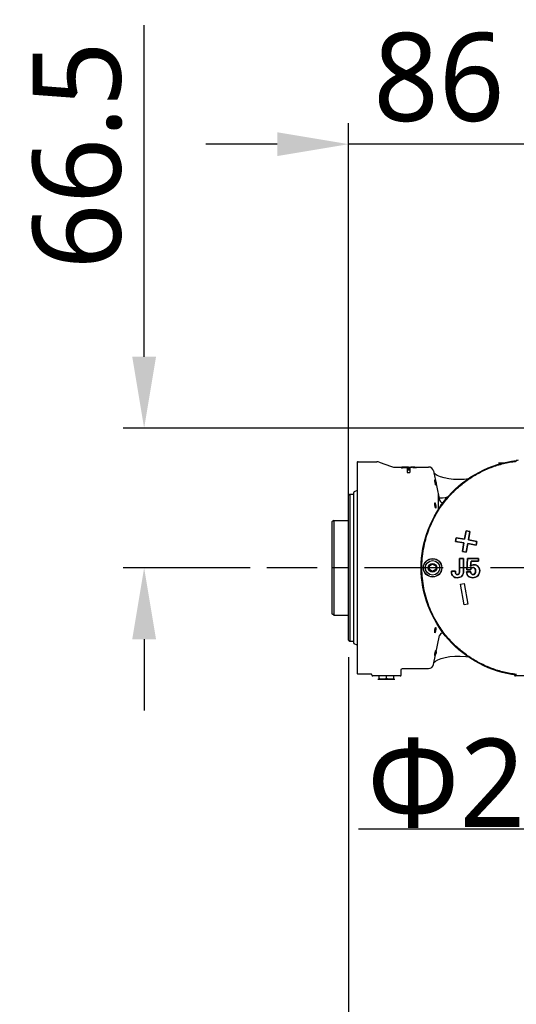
# Model space of a CAD drawing. Header units: millimetres. Extents: x 7426 to 8300, y 124 to 421.
# Tile 53 of 130: x 7979 to 7991, y 271 to 294. Entities that reach past the tile are written whole.
import ezdxf
from ezdxf import colors
from ezdxf.entities.mleader import LeaderData, LeaderLine
from ezdxf.math import Vec2, Vec3

# ---------------------------------------------------------------- set-up
doc = ezdxf.new("R2010")
doc.units = ezdxf.units.MM
doc.linetypes.add('BANKLINE1', pattern=[5.5, 4, -1.5])
doc.linetypes.add('CENTER', pattern=[0.6, 0.375, -0.075, 0.075, -0.075])
for name, color, linetype in [('00_COMPONENTS', 7, 'BANKLINE1'), ('DIM', 7, 'Continuous'), ('外形图', 7, 'Continuous')]:
    doc.layers.add(name, color=color, linetype=linetype)
doc.styles.add('微软雅黑', font='msyh.ttc')
doc.dimstyles.new('尺寸标注_1_20比例', dxfattribs={"dimtxt": 2.1, "dimasz": 1.7, "dimexe": 0.5, "dimexo": 0.4, "dimgap": 0.5, "dimtad": 1, "dimdec": 1, "dimlfac": 20, "dimdsep": 46, "dimtxsty": '微软雅黑', "dimcen": 0.09, "dimadec": 0, "dimazin": 0, "dimtp": 0.01, "dimtm": 0.01, "dimtfac": 1, "dimtdec": 1, "dimtofl": 0, "dimtmove": 0, "dimatfit": 3, "dimfxl": 1, "dimtolj": 1, "dimarcsym": 0})

# ---------------------------------------------------------------- blocks, each defined once
blk = doc.blocks.new('*D1522')
at = {"layer": 'Defpoints', "color": 0}
for p in [(7987.257, 279.494), (8033.657, 226.977), (7987.257, 205.331)]:
    blk.add_point(p, dxfattribs=at)
at = {"layer": 'DIM', "color": 0, "linetype": 'ByBlock', "lineweight": -2, "ltscale": 20}
for p, q in [((7987.257, 279.094), (7987.257, 204.831)), ((8033.657, 226.577), (8033.657, 204.831)), ((8031.957, 205.331), (7988.957, 205.331))]:
    blk.add_line(p, q, dxfattribs=at)
at = {"layer": 'DIM', "color": 0}
for points in [[(7988.957, 205.614), (7988.957, 205.047), (7987.257, 205.331)], [(8031.957, 205.047), (8031.957, 205.614), (8033.657, 205.331)]]:
    blk.add_solid(points, dxfattribs=at)
at = {"layer": 'DIM', "color": 0, "insert": (8010.457, 206.916), "char_height": 2.1, "attachment_point": 5, "style": '微软雅黑'}
blk.add_mtext('\\A1;\\A1;928', dxfattribs=at)
blk = doc.blocks.new('*D1538')
at = {"layer": 'Defpoints', "color": 0}
for p in [(8005.068, 284.544), (7982.386, 281.219), (7985.312, 281.219)]:
    blk.add_point(p, dxfattribs=at)
at = {"layer": 'DIM', "color": 0, "lineweight": -2}
for p, q in [((7982.386, 286.244), (7982.386, 294.138)), ((8004.668, 284.544), (7981.886, 284.544)), ((7984.912, 281.219), (7981.886, 281.219)), ((7982.386, 279.519), (7982.386, 277.819))]:
    blk.add_line(p, q, dxfattribs=at)
at = {"layer": 'DIM', "color": 0}
for points in [[(7982.103, 286.244), (7982.669, 286.244), (7982.386, 284.544)], [(7982.669, 279.519), (7982.103, 279.519), (7982.386, 281.219)]]:
    blk.add_solid(points, dxfattribs=at)
at = {"layer": 'DIM', "color": 0, "insert": (7980.8, 291.041), "char_height": 2.1, "attachment_point": 5, "rotation": 90, "style": '微软雅黑'}
blk.add_mtext('\\A1;66.5', dxfattribs=at)
blk = doc.blocks.new('*D1539')
at = {"layer": 'Defpoints', "color": 0}
for p in [(7987.257, 291.305), (7991.557, 283.519), (7987.257, 281.219)]:
    blk.add_point(p, dxfattribs=at)
at = {"layer": 'DIM', "color": 0, "lineweight": -2}
for p, q in [((7987.257, 281.619), (7987.257, 291.805)), ((7991.557, 283.919), (7991.557, 291.805)), ((7985.557, 291.305), (7983.857, 291.305)), ((7991.557, 291.305), (7987.257, 291.305)), ((7993.257, 291.305), (7994.957, 291.305))]:
    blk.add_line(p, q, dxfattribs=at)
at = {"layer": 'DIM', "color": 0}
for points in [[(7985.557, 291.022), (7985.557, 291.589), (7987.257, 291.305)], [(7993.257, 291.589), (7993.257, 291.022), (7991.557, 291.305)]]:
    blk.add_solid(points, dxfattribs=at)
at = {"layer": 'DIM', "color": 0, "insert": (7989.407, 292.891), "char_height": 2.1, "attachment_point": 5, "style": '微软雅黑'}
blk.add_mtext('\\A1;86', dxfattribs=at)

msp = doc.modelspace()

# ---------------------------------------------------------------- linework, layer by layer
at = {"layer": '外形图', "linetype": 'Continuous'}
for p, q in [((7987.4568, 283.7371), (7987.4568, 278.7005)), ((7987.4818, 283.7438), (7987.9303, 283.7438)), ((7987.9817, 283.7348), (7988.2754, 283.6279)), ((7990.8298, 283.7188), (7990.9987, 283.7188)), ((7990.8594, 283.7188), (7990.8568, 283.7181)), ((7990.8568, 283.7181), (7990.8568, 283.7116)), ((7990.8594, 283.7188), (7990.9443, 283.7188)), ((7988.3267, 283.6188), (7988.5224, 283.6188)), ((7988.5389, 283.6117), (7988.5389, 283.5995)), ((7988.607, 283.6184), (7988.6107, 283.6185)), ((7988.6468, 283.5809), (7988.6468, 283.4902)), ((7988.6468, 283.5809), (7988.7168, 283.5809)), ((7988.6468, 283.5555), (7988.7168, 283.5555)), ((7988.6468, 283.4902), (7988.7168, 283.4902)), ((7988.6609, 283.6185), (7988.6815, 283.6185)), ((7988.6815, 283.6185), (7988.6975, 283.6185)), ((7988.6815, 283.6116), (7988.6815, 283.5987)), ((7988.6975, 283.6185), (7988.7322, 283.6184)), ((7988.7049, 283.6154), (7988.7049, 283.6009)), ((7988.7168, 283.5809), (7988.7168, 283.4902)), ((7988.7322, 283.6184), (7988.746, 283.6184)), ((7988.746, 283.6184), (7988.7648, 283.6183)), ((7988.7824, 283.6077), (7988.7824, 283.5979)), ((7988.8064, 283.6083), (7988.8158, 283.6089)), ((7988.8258, 283.6188), (7989.1603, 283.6188)), ((7988.8258, 283.6113), (7988.8258, 283.5993)), ((7989.2769, 283.5244), (7989.4241, 282.8317)), ((7987.2568, 282.9438), (7987.2818, 282.9688)), ((7987.2818, 282.9688), (7987.2818, 279.4688)), ((7987.2818, 282.9688), (7987.3668, 282.9688)), ((7987.3818, 279.425), (7987.3818, 283.0126)), ((7987.4568, 283.0572), (7987.3905, 283.0262)), ((7989.395, 282.5961), (7989.395, 282.9688)), ((7987.2568, 279.4938), (7987.2568, 282.9438)), ((7989.4375, 282.7186), (7989.4698, 282.7186)), ((7989.6001, 282.8688), (7989.5547, 282.8688)), ((7986.9068, 282.3438), (7986.8568, 282.3149)), ((7986.8568, 282.3149), (7986.8568, 280.1226)), ((7986.9068, 282.3438), (7986.9068, 280.0938)), ((7986.9068, 282.3438), (7987.2418, 282.3438)), ((7990.055, 282.1018), (7990.0194, 281.8999)), ((7990.0194, 281.8999), (7990.055, 282.1018)), ((7990.1436, 282.0862), (7990.055, 282.1018)), ((7990.055, 282.1018), (7990.1436, 282.0862)), ((7990.1436, 282.0862), (7990.1081, 281.8843)), ((7990.1081, 281.8843), (7990.1436, 282.0862)), ((7989.8175, 281.9355), (7989.8019, 281.8469)), ((7989.8019, 281.8469), (7989.8175, 281.9355)), ((7990.0038, 281.8113), (7989.8019, 281.8469)), ((7989.8019, 281.8469), (7990.0038, 281.8113)), ((7990.0194, 281.8999), (7989.8175, 281.9355)), ((7989.8175, 281.9355), (7990.0194, 281.8999)), ((7990.0038, 281.8113), (7989.9682, 281.6094)), ((7989.9682, 281.6094), (7990.0038, 281.8113)), ((7990.0924, 281.7957), (7990.0568, 281.5938)), ((7990.0568, 281.5938), (7990.0924, 281.7957)), ((7990.2943, 281.7601), (7990.0924, 281.7957)), ((7990.0924, 281.7957), (7990.2943, 281.7601)), ((7990.3099, 281.8487), (7990.1081, 281.8843)), ((7990.1081, 281.8843), (7990.3099, 281.8487)), ((7990.3099, 281.8487), (7990.2943, 281.7601)), ((7990.2943, 281.7601), (7990.3099, 281.8487)), ((7990.0568, 281.5938), (7989.9682, 281.6094)), ((7989.9682, 281.6094), (7990.0568, 281.5938)), ((7989.1806, 281.2628), (7989.2568, 281.3068)), ((7989.2568, 281.3068), (7989.3331, 281.2628)), ((7989.8955, 281.4438), (7989.8955, 281.1176)), ((7989.8955, 281.1176), (7989.8955, 281.4438)), ((7989.9932, 281.4438), (7989.8955, 281.4438)), ((7989.8955, 281.4438), (7989.9932, 281.4438)), ((7989.9932, 281.4438), (7989.9932, 281.1433)), ((7989.9932, 281.1433), (7989.9932, 281.4438)), ((7990.0913, 281.4438), (7990.0735, 281.1721)), ((7990.0735, 281.1721), (7990.0913, 281.4438)), ((7990.3533, 281.4438), (7990.0913, 281.4438)), ((7990.0913, 281.4438), (7990.3533, 281.4438)), ((7990.1741, 281.3742), (7990.1618, 281.2542)), ((7990.1618, 281.2542), (7990.1741, 281.3742)), ((7990.3533, 281.3742), (7990.1741, 281.3742)), ((7990.1741, 281.3742), (7990.3533, 281.3742)), ((7990.3533, 281.4438), (7990.3533, 281.3742)), ((7990.3533, 281.3742), (7990.3533, 281.4438)), ((7989.1806, 281.1748), (7989.1806, 281.2628)), ((7989.2568, 281.1307), (7989.1806, 281.1748)), ((7989.3331, 281.1748), (7989.2568, 281.1307)), ((7989.3331, 281.2628), (7989.3331, 281.1748)), ((7989.7068, 281.137), (7989.7068, 281.1229)), ((7989.7068, 281.1229), (7989.7068, 281.137)), ((7989.8024, 281.137), (7989.7068, 281.137)), ((7989.7068, 281.137), (7989.8024, 281.137)), ((7989.8024, 281.137), (7989.8018, 281.121)), ((7989.8018, 281.121), (7989.8024, 281.137)), ((7990.164, 281.1195), (7990.065, 281.1195)), ((7990.065, 281.1195), (7990.164, 281.1195)), ((7990.1631, 281.1721), (7990.0735, 281.1721)), ((7990.0735, 281.1721), (7990.1631, 281.1721)), ((7989.9182, 280.8282), (7990.0068, 280.8438)), ((7989.9182, 280.8282), (7990.0068, 280.8438)), ((7990.0068, 280.8438), (7990.0936, 280.3514)), ((7990.0068, 280.8438), (7990.0936, 280.3514)), ((7990.005, 280.3357), (7989.9182, 280.8282)), ((7990.005, 280.3357), (7989.9182, 280.8282)), ((7990.0936, 280.3514), (7990.005, 280.3357)), ((7990.0936, 280.3514), (7990.005, 280.3357)), ((7986.9068, 280.0938), (7986.8568, 280.1226)), ((7986.9068, 280.0938), (7987.2418, 280.0938)), ((7987.2568, 279.4938), (7987.2818, 279.4688)), ((7987.2818, 279.4688), (7987.3668, 279.4688)), ((7989.2769, 278.9132), (7989.4241, 279.6058)), ((7987.4568, 279.3804), (7987.3905, 279.4114)), ((7988.5074, 278.6681), (7988.5107, 278.7944)), ((7988.5357, 278.8188), (7989.1603, 278.8188)), ((7987.4818, 278.6938), (7987.7811, 278.6938)), ((7987.8062, 278.6681), (7987.8061, 278.6694)), ((7988.4824, 278.6438), (7987.8312, 278.6438)), ((7987.9547, 278.5688), (7988.3589, 278.5688)), ((7987.9818, 278.5694), (7987.9818, 278.6438)), ((7987.9818, 278.5694), (7987.9844, 278.5688)), ((7988.3292, 278.5688), (7987.9844, 278.5688)), ((7988.1568, 278.576), (7988.1568, 278.6438)), ((7988.3292, 278.5688), (7988.3318, 278.5694)), ((7988.3318, 278.5694), (7988.3318, 278.6438)), ((7991.5224, 278.6438), (7991.2312, 278.6438))]:
    msp.add_line(p, q, dxfattribs=at)
at = {"layer": '外形图', "linetype": 'CENTER', "ltscale": 5}
msp.add_line((7995.5069, 281.2188), (7985.312, 281.2188), dxfattribs=at)
at = {"layer": '外形图', "linetype": 'Continuous'}
for points in [[(7990.1104, 283.3342), (7990.0117, 283.324), (7989.8794, 283.3189), (7989.7551, 283.3229), (7989.6394, 283.3358), (7989.5339, 283.3572), (7989.4418, 283.3857), (7989.3676, 283.4181), (7989.3152, 283.4491), (7989.2884, 283.4702)], [(7989.2885, 278.9677), (7989.3224, 278.9933), (7989.3809, 279.026), (7989.4614, 279.0589), (7989.5596, 279.0866), (7989.6703, 279.1062), (7989.7899, 279.1168), (7989.9165, 279.1182), (7990.0495, 279.1106), (7990.1106, 279.1032)], [(7988.5107, 278.7944), (7988.5119, 278.8012), (7988.5172, 278.8105), (7988.5258, 278.8167), (7988.5357, 278.8188)], [(7987.7811, 278.6938), (7987.7907, 278.6919), (7987.7995, 278.6857), (7987.8049, 278.6764), (7987.8061, 278.6694)]]:
    msp.add_lwpolyline(points, dxfattribs=at)
for radius in [0.22, 0.2157, 0.1725, 0.1026]:
    msp.add_circle((7989.2568, 281.2188), radius, dxfattribs=at)
for centre, radius, start, end in [((7987.4818, 283.6938), 0.05, 90, 120), ((7987.9303, 283.5938), 0.15, 70, 90), ((7990.9677, 282.9941), 0.726, 97.48154, 98.78829), ((7991.6329, 280.5193), 3.2758, 95.89723, 96.70487), ((7988.3267, 283.7688), 0.15, 250, 270), ((7988.5858, 284.2428), 0.6451, 263.52367, 265.81411), ((7988.5674, 281.6954), 1.9228, 90.87154, 91.33946), ((7988.589, 280.2744), 3.3439, 90.50797, 90.87245), ((7988.6235, 276.1857), 7.4328, 90.1274, 90.49465), ((7988.6136, 284.7518), 1.1447, 269.01109, 270.0276), ((7988.6582, 263.7724), 19.8461, 89.99221, 90.1371), ((7988.6141, 284.8972), 1.2902, 269.99944, 270.11968), ((7988.6151, 284.6632), 1.0561, 270.09577, 270.96399), ((7988.6428, 284.2542), 0.6567, 273.39456, 275.46415), ((7988.6553, 284.1189), 0.5209, 275.51253, 276.02454), ((7988.7321, 276.2741), 7.3443, 89.53323, 89.74487), ((7988.7548, 282.4423), 1.1727, 88.08316, 88.63217), ((7988.7617, 279.8225), 3.7958, 89.17882, 89.54297), ((7988.7897, 281.7389), 1.8791, 88.56925, 89.19661), ((7989.1603, 283.4996), 0.1192, 12, 90), ((7989.2269, 283.2021), 0.1187, 359.82347, 2.54228), ((7987.3668, 282.9838), 0.015, 270, 0), ((7987.3968, 283.0126), 0.015, 115, 180), ((7989.5018, 282.8483), 0.0795, 192, 270), ((7987.2418, 282.3588), 0.015, 270, 0), ((7990.2119, 281.1844), 0.0371, 127.57781, 135.0083), ((7990.2205, 281.1669), 0.056, 82.63548, 90.07525), ((7987.2418, 280.0788), 0.015, 0, 90), ((7989.5018, 279.5893), 0.0795, 90, 168), ((7987.3668, 279.4538), 0.015, 0, 90), ((7987.3968, 279.425), 0.015, 180, 245), ((7989.0434, 279.2629), 0.3046, 339.35466, 339.96216), ((7989.1603, 278.9379), 0.1192, 270, 348), ((7987.4818, 278.7438), 0.05, 240, 270), ((7987.8311, 278.6688), 0.025, 181.5, 270), ((7988.0927, 279.2934), 0.726, 261.21171, 262.51846), ((7988.2209, 279.2934), 0.726, 277.48154, 278.78829), ((7988.4825, 278.6688), 0.025, 270, 358.5), ((7991.2312, 278.6688), 0.025, 181.5, 270)]:
    msp.add_arc(centre, radius, start, end, dxfattribs=at)
for points, knots in [([(7988.9841, 281.2188), (7988.9841, 281.8276), (7989.4498, 283.0876), (7990.6459, 283.7015), (7991.2504, 283.7727)], [0, 0, 0, 0, 0.5000539, 1, 1, 1, 1]), ([(7991.2519, 278.6815), (7991.1529, 278.6935), (7990.954, 278.7282), (7990.6632, 278.8179), (7990.3825, 278.9414), (7990.1197, 279.0979), (7989.8775, 279.284), (7989.6542, 279.5021), (7989.4468, 279.7627), (7989.257, 280.0809), (7989.101, 280.466), (7989.0055, 280.9085), (7988.9912, 281.3782), (7989.0625, 281.8345), (7989.2026, 282.2422), (7989.3858, 282.5835), (7989.5901, 282.8621), (7989.8092, 283.0925), (7990.0457, 283.2876), (7990.3024, 283.4529), (7990.5785, 283.5868), (7990.8673, 283.6862), (7991.0942, 283.7357), (7991.2226, 283.7526), (7991.2517, 283.756)], [0, 0, 0, 0, 0.0403661, 0.0814877, 0.1228807, 0.1642026, 0.2049936, 0.2462262, 0.2902438, 0.3394383, 0.3956765, 0.4576651, 0.5216867, 0.5847967, 0.6435487, 0.6953175, 0.7409992, 0.7829745, 0.8236925, 0.8648035, 0.9062871, 0.9475712, 0.9881599, 1, 1, 1, 1]), ([(7988.4732, 283.6118), (7988.4732, 283.6158), (7988.4985, 283.6152), (7988.5097, 283.6173), (7988.5224, 283.6176)], [0, 0, 0, 0, 0.2389077, 1, 1, 1, 1]), ([(7988.513, 283.6019), (7988.5027, 283.603), (7988.4927, 283.6055), (7988.4732, 283.6083), (7988.4732, 283.6118)], [0, 0, 0, 0, 0.7485986, 1, 1, 1, 1]), ([(7988.6169, 283.5969), (7988.5969, 283.5969), (7988.5708, 283.5974), (7988.5448, 283.599), (7988.5387, 283.5995)], [0, 0, 0, 0, 0.765307, 1, 1, 1, 1]), ([(7988.5595, 283.6144), (7988.5544, 283.6142), (7988.5497, 283.6128), (7988.5389, 283.6136), (7988.5389, 283.6117)], [0, 0, 0, 0, 0.7317569, 1, 1, 1, 1]), ([(7988.5389, 283.6117), (7988.5389, 283.6097), (7988.5503, 283.6106), (7988.5552, 283.6089), (7988.5604, 283.6085)], [0, 0, 0, 0, 0.282284, 1, 1, 1, 1]), ([(7988.6108, 283.6153), (7988.5976, 283.6153), (7988.5805, 283.6152), (7988.5634, 283.6146), (7988.5595, 283.6144)], [0, 0, 0, 0, 0.7722985, 1, 1, 1, 1]), ([(7988.6621, 283.6143), (7988.6583, 283.6145), (7988.6412, 283.6152), (7988.6241, 283.6153), (7988.6108, 283.6153)], [0, 0, 0, 0, 0.222833, 1, 1, 1, 1]), ([(7988.6815, 283.6116), (7988.6815, 283.6133), (7988.6714, 283.6128), (7988.6669, 283.6141), (7988.6621, 283.6143)], [0, 0, 0, 0, 0.2700769, 1, 1, 1, 1]), ([(7988.6631, 283.6084), (7988.6677, 283.6088), (7988.672, 283.61), (7988.6815, 283.6099), (7988.6815, 283.6116)], [0, 0, 0, 0, 0.7344255, 1, 1, 1, 1]), ([(7988.7049, 283.6154), (7988.7153, 283.615), (7988.725, 283.6132), (7988.7459, 283.6129), (7988.7459, 283.6094)], [0, 0, 0, 0, 0.7494887, 1, 1, 1, 1]), ([(7988.7459, 283.6094), (7988.7459, 283.6062), (7988.728, 283.6041), (7988.719, 283.6019), (7988.7099, 283.6009)], [0, 0, 0, 0, 0.2630004, 1, 1, 1, 1]), ([(7988.8258, 283.6113), (7988.8258, 283.6122), (7988.8209, 283.6124), (7988.8123, 283.6141), (7988.8014, 283.6141), (7988.7941, 283.6144)], [0, 0, 0, 0, 0.0853039, 0.3097624, 1, 1, 1, 1]), ([(7988.8158, 283.6089), (7988.8174, 283.609), (7988.8202, 283.6096), (7988.8258, 283.6095), (7988.8258, 283.6113)], [0, 0, 0, 0, 0.4772128, 1, 1, 1, 1]), ([(7988.8623, 283.6024), (7988.8597, 283.6021), (7988.8477, 283.6006), (7988.8357, 283.5997), (7988.8262, 283.5992)], [0, 0, 0, 0, 0.2171998, 1, 1, 1, 1]), ([(7988.8366, 283.6175), (7988.8406, 283.6174), (7988.8542, 283.617), (7988.8677, 283.6165), (7988.8772, 283.6155)], [0, 0, 0, 0, 0.2948467, 1, 1, 1, 1]), ([(7988.8902, 283.611), (7988.8902, 283.6085), (7988.8773, 283.6048), (7988.8696, 283.6034), (7988.8623, 283.6024)], [0, 0, 0, 0, 0.2492948, 1, 1, 1, 1]), ([(7988.8772, 283.6155), (7988.8794, 283.6152), (7988.8832, 283.6146), (7988.8902, 283.6135), (7988.8902, 283.611)], [0, 0, 0, 0, 0.4594777, 1, 1, 1, 1]), ([(7989.3334, 283.1848), (7989.3316, 283.1848), (7989.3307, 283.1941), (7989.326, 283.2043), (7989.322, 283.2247), (7989.3168, 283.2469), (7989.3129, 283.2691), (7989.3085, 283.2901), (7989.309, 283.2997), (7989.3061, 283.3098), (7989.3077, 283.3098)], [0, 0, 0, 0, 0.0419356, 0.1522823, 0.3138036, 0.5027051, 0.6919496, 0.85353, 0.9619635, 1, 1, 1, 1]), ([(7989.3077, 283.3098), (7989.3095, 283.3098), (7989.3102, 283.3003), (7989.3149, 283.2903), (7989.3188, 283.2698), (7989.324, 283.2476), (7989.328, 283.2254), (7989.3325, 283.2044), (7989.3322, 283.1948), (7989.335, 283.1848), (7989.3334, 283.1848)], [0, 0, 0, 0, 0.0415803, 0.1518117, 0.3134171, 0.5024261, 0.6917361, 0.8534129, 0.9619401, 1, 1, 1, 1]), ([(7989.3285, 283.2818), (7989.3354, 283.2635), (7989.3425, 283.2387), (7989.3452, 283.2132), (7989.3455, 283.2074)], [0, 0, 0, 0, 0.7695502, 1, 1, 1, 1]), ([(7989.3192, 282.6636), (7989.3175, 282.6698), (7989.3115, 282.6963), (7989.3078, 282.7233), (7989.3073, 282.7441)], [0, 0, 0, 0, 0.2353427, 1, 1, 1, 1]), ([(7989.3077, 282.7579), (7989.308, 282.76), (7989.3081, 282.7628), (7989.3101, 282.7662), (7989.3111, 282.7662)], [0, 0, 0, 0, 0.6831372, 1, 1, 1, 1]), ([(7989.3111, 282.7662), (7989.3136, 282.7662), (7989.3176, 282.7559), (7989.32, 282.7495), (7989.3216, 282.7439)], [0, 0, 0, 0, 0.3039853, 1, 1, 1, 1]), ([(7989.3216, 282.7439), (7989.3233, 282.7377), (7989.3294, 282.7112), (7989.3333, 282.6841), (7989.3338, 282.6633)], [0, 0, 0, 0, 0.2354132, 1, 1, 1, 1]), ([(7989.3299, 282.6412), (7989.3273, 282.6412), (7989.3232, 282.6514), (7989.3208, 282.658), (7989.3192, 282.6636)], [0, 0, 0, 0, 0.3063377, 1, 1, 1, 1]), ([(7989.3334, 282.6496), (7989.3332, 282.6475), (7989.333, 282.6446), (7989.3309, 282.6412), (7989.3299, 282.6412)], [0, 0, 0, 0, 0.6787063, 1, 1, 1, 1]), ([(7991.2504, 278.6649), (7990.6459, 278.7361), (7989.4498, 279.35), (7988.9841, 280.61), (7988.9841, 281.2188)], [0, 0, 0, 0, 0.4999468, 1, 1, 1, 1]), ([(7989.3111, 279.6713), (7989.3081, 279.6714), (7989.3074, 279.6873), (7989.3073, 279.695), (7989.3077, 279.7026)], [0, 0, 0, 0, 0.2814714, 1, 1, 1, 1]), ([(7989.3281, 279.7233), (7989.3259, 279.7107), (7989.3222, 279.6934), (7989.3163, 279.6777), (7989.3129, 279.6713), (7989.3111, 279.6713)], [0, 0, 0, 0, 0.6902226, 0.9032495, 1, 1, 1, 1]), ([(7989.3128, 279.7445), (7989.315, 279.757), (7989.3186, 279.7743), (7989.3245, 279.7901), (7989.3281, 279.7964), (7989.3299, 279.7964)], [0, 0, 0, 0, 0.688987, 0.9019009, 1, 1, 1, 1]), ([(7989.3299, 279.7964), (7989.3329, 279.7963), (7989.3339, 279.7805), (7989.3339, 279.7727), (7989.3334, 279.7651)], [0, 0, 0, 0, 0.2828094, 1, 1, 1, 1]), ([(7989.3096, 279.15), (7989.3106, 279.1564), (7989.3153, 279.1834), (7989.3209, 279.2104), (7989.3261, 279.2308)], [0, 0, 0, 0, 0.234237, 1, 1, 1, 1]), ([(7989.3314, 279.2306), (7989.3304, 279.2243), (7989.3255, 279.1972), (7989.3198, 279.1703), (7989.3147, 279.1499)], [0, 0, 0, 0, 0.2342217, 1, 1, 1, 1]), ([(7989.3261, 279.2308), (7989.3275, 279.2362), (7989.3305, 279.2414), (7989.3313, 279.2528), (7989.3334, 279.2528)], [0, 0, 0, 0, 0.7236788, 1, 1, 1, 1]), ([(7989.3456, 279.2361), (7989.3456, 279.2303), (7989.3437, 279.2039), (7989.3367, 279.178), (7989.3295, 279.1585)], [0, 0, 0, 0, 0.2164383, 1, 1, 1, 1]), ([(7989.3334, 279.2528), (7989.3341, 279.2528), (7989.3335, 279.2484), (7989.3336, 279.2465), (7989.3334, 279.2445)], [0, 0, 0, 0, 0.2589207, 1, 1, 1, 1]), ([(7989.3077, 279.1278), (7989.307, 279.1278), (7989.3077, 279.1323), (7989.3075, 279.1341), (7989.3077, 279.1362)], [0, 0, 0, 0, 0.2585042, 1, 1, 1, 1]), ([(7989.3147, 279.1499), (7989.3134, 279.1445), (7989.3103, 279.1393), (7989.3099, 279.1278), (7989.3077, 279.1278)], [0, 0, 0, 0, 0.7250404, 1, 1, 1, 1])]:
    msp.add_open_spline(points, degree=3, knots=knots, dxfattribs=at)
for points in [[(7990.8732, 283.7139), (7990.8968, 283.717), (7990.9206, 283.7188), (7990.9443, 283.7188)], [(7988.5604, 283.6085), (7988.5715, 283.6078), (7988.5827, 283.6074), (7988.5938, 283.6072)], [(7988.6817, 283.5986), (7988.6601, 283.5973), (7988.6385, 283.5969), (7988.6169, 283.5969)], [(7988.6328, 283.6072), (7988.6429, 283.6074), (7988.6531, 283.6077), (7988.6631, 283.6084)], [(7988.7828, 283.6147), (7988.7679, 283.615), (7988.753, 283.6152), (7988.7381, 283.6153)], [(7988.7824, 283.6077), (7988.7904, 283.6078), (7988.7984, 283.608), (7988.8064, 283.6083)], [(7988.8262, 283.5992), (7988.8116, 283.5984), (7988.797, 283.5981), (7988.7824, 283.5979)], [(7989.3073, 282.7441), (7989.3072, 282.7487), (7989.3072, 282.7533), (7989.3077, 282.7579)], [(7989.412, 282.888), (7989.4453, 282.8747), (7989.5257, 282.8854), (7989.6385, 282.913)], [(7989.3338, 282.6633), (7989.3339, 282.6588), (7989.3339, 282.6542), (7989.3334, 282.6496)], [(7989.7068, 281.1229), (7989.7068, 281.0734), (7989.719, 281.038), (7989.7435, 281.0164)], [(7989.7435, 281.0164), (7989.719, 281.038), (7989.7068, 281.0734), (7989.7068, 281.1229)], [(7989.8441, 281.0568), (7989.8159, 281.0568), (7989.8001, 281.0781), (7989.8018, 281.121)], [(7989.8018, 281.121), (7989.8001, 281.0781), (7989.8159, 281.0568), (7989.8441, 281.0568)], [(7989.8835, 281.071), (7989.8754, 281.0615), (7989.8623, 281.0568), (7989.8441, 281.0568)], [(7989.8441, 281.0568), (7989.8623, 281.0568), (7989.8754, 281.0615), (7989.8835, 281.071)], [(7989.8955, 281.1176), (7989.8955, 281.096), (7989.8914, 281.0803), (7989.8835, 281.071)], [(7989.8835, 281.071), (7989.8914, 281.0803), (7989.8955, 281.096), (7989.8955, 281.1176)], [(7989.9545, 281.0229), (7989.9801, 281.0486), (7989.9932, 281.0887), (7989.9932, 281.1433)], [(7989.9932, 281.1433), (7989.9932, 281.0887), (7989.9801, 281.0486), (7989.9545, 281.0229)], [(7990.065, 281.1195), (7990.0663, 281.0756), (7990.08, 281.0421), (7990.1057, 281.0189)], [(7990.1057, 281.0189), (7990.08, 281.0421), (7990.0663, 281.0756), (7990.065, 281.1195)], [(7990.2007, 281.2831), (7990.1875, 281.2771), (7990.1747, 281.2674), (7990.1618, 281.2542)], [(7990.1618, 281.2542), (7990.166, 281.2585), (7990.1702, 281.2624), (7990.1743, 281.2659)], [(7990.1631, 281.1721), (7990.17, 281.1896), (7990.1775, 281.2025), (7990.1857, 281.2106)], [(7990.1695, 281.1866), (7990.1673, 281.1822), (7990.1652, 281.1774), (7990.1631, 281.1721)], [(7990.18, 281.0718), (7990.1719, 281.0818), (7990.1665, 281.0978), (7990.164, 281.1195)], [(7990.164, 281.1195), (7990.1665, 281.0978), (7990.1719, 281.0818), (7990.18, 281.0718)], [(7990.1857, 281.2106), (7990.18, 281.2049), (7990.1746, 281.1969), (7990.1695, 281.1866)], [(7990.1743, 281.2659), (7990.183, 281.2733), (7990.1918, 281.279), (7990.2007, 281.2831)], [(7990.2179, 281.0568), (7990.2007, 281.0568), (7990.1882, 281.0618), (7990.18, 281.0718)], [(7990.18, 281.0718), (7990.1882, 281.0618), (7990.2007, 281.0568), (7990.2179, 281.0568)], [(7990.1857, 281.2106), (7990.1938, 281.2188), (7990.2054, 281.2229), (7990.2204, 281.2229)], [(7990.1978, 281.2188), (7990.1947, 281.2175), (7990.1918, 281.2158), (7990.1893, 281.2138)], [(7990.2124, 281.2224), (7990.207, 281.2218), (7990.2022, 281.2206), (7990.1978, 281.2188)], [(7990.248, 281.2921), (7990.2292, 281.2921), (7990.2135, 281.289), (7990.2007, 281.2831)], [(7990.2007, 281.2831), (7990.2135, 281.289), (7990.2292, 281.2921), (7990.248, 281.2921)], [(7990.2204, 281.2229), (7990.2176, 281.2229), (7990.215, 281.2227), (7990.2124, 281.2224)], [(7990.262, 281.0807), (7990.2508, 281.0646), (7990.2361, 281.0568), (7990.2179, 281.0568)], [(7990.2179, 281.0568), (7990.2361, 281.0568), (7990.2508, 281.0646), (7990.262, 281.0807)], [(7990.2204, 281.2229), (7990.2374, 281.2229), (7990.2515, 281.2157), (7990.2623, 281.2017)], [(7990.2409, 281.2188), (7990.2368, 281.2206), (7990.2324, 281.2218), (7990.2277, 281.2224)], [(7990.2623, 281.2017), (7990.2562, 281.2096), (7990.249, 281.2153), (7990.2409, 281.2188)], [(7990.3416, 281.2507), (7990.3166, 281.2783), (7990.2856, 281.2921), (7990.248, 281.2921)], [(7990.248, 281.2921), (7990.2856, 281.2921), (7990.3166, 281.2783), (7990.3416, 281.2507)], [(7990.2787, 281.1464), (7990.2787, 281.1185), (7990.2731, 281.0966), (7990.262, 281.0807)], [(7990.262, 281.0807), (7990.2731, 281.0966), (7990.2787, 281.1185), (7990.2787, 281.1464)], [(7990.2623, 281.2017), (7990.2731, 281.1878), (7990.2787, 281.1693), (7990.2787, 281.1464)], [(7990.2787, 281.1464), (7990.2787, 281.1693), (7990.2731, 281.1878), (7990.2623, 281.2017)], [(7990.3326, 281.0286), (7990.3633, 281.0583), (7990.379, 281.0975), (7990.379, 281.1464)], [(7990.379, 281.1464), (7990.379, 281.0975), (7990.3633, 281.0583), (7990.3326, 281.0286)], [(7990.379, 281.1464), (7990.379, 281.1884), (7990.3665, 281.2232), (7990.3416, 281.2507)], [(7990.3416, 281.2507), (7990.3504, 281.241), (7990.3577, 281.2303), (7990.3634, 281.2188)], [(7990.3634, 281.2188), (7990.3738, 281.1977), (7990.379, 281.1736), (7990.379, 281.1464)], [(7989.7435, 281.0164), (7989.7679, 280.9947), (7989.8005, 280.9841), (7989.8416, 280.9841)], [(7989.8416, 280.9841), (7989.8005, 280.9841), (7989.7679, 280.9947), (7989.7435, 281.0164)], [(7989.8416, 280.9841), (7989.8911, 280.9841), (7989.9287, 280.9969), (7989.9545, 281.0229)], [(7989.9545, 281.0229), (7989.9287, 280.9969), (7989.8911, 280.9841), (7989.8416, 280.9841)], [(7990.1057, 281.0189), (7990.1314, 280.9957), (7990.1662, 280.9841), (7990.2107, 280.9841)], [(7990.2107, 280.9841), (7990.1662, 280.9841), (7990.1314, 280.9957), (7990.1057, 281.0189)], [(7990.2107, 280.9841), (7990.2612, 280.9841), (7990.3019, 280.9988), (7990.3326, 281.0286)], [(7990.3326, 281.0286), (7990.3019, 280.9988), (7990.2612, 280.9841), (7990.2107, 280.9841)], [(7989.3077, 279.7026), (7989.3086, 279.7166), (7989.3104, 279.7306), (7989.3128, 279.7445)], [(7989.3334, 279.7651), (7989.3325, 279.7511), (7989.3306, 279.7371), (7989.3281, 279.7233)], [(7989.3334, 279.2445), (7989.3329, 279.2398), (7989.3322, 279.2352), (7989.3314, 279.2306)], [(7989.3077, 279.1362), (7989.3082, 279.1408), (7989.3089, 279.1454), (7989.3096, 279.15)], [(7988.0693, 278.5688), (7988.0455, 278.5688), (7988.0217, 278.5706), (7987.9982, 278.5737)], [(7988.1568, 278.576), (7988.1279, 278.5715), (7988.0986, 278.5688), (7988.0693, 278.5688)], [(7988.2443, 278.5688), (7988.215, 278.5688), (7988.1857, 278.5715), (7988.1568, 278.576)], [(7988.3154, 278.5737), (7988.2919, 278.5706), (7988.2681, 278.5688), (7988.2443, 278.5688)]]:
    msp.add_open_spline(points, degree=3, dxfattribs=at)

# ---------------------------------------------------------------- dimensions: what is measured, and where the dimension line sits
at = {"layer": 'DIM'}
dim = msp.add_linear_dim(base=(7987.2568, 291.3053), p1=(7991.5568, 283.5188), p2=(7987.2568, 281.2188), dimstyle='尺寸标注_1_20比例', override={"dimtofl": 1}, dxfattribs=at)
dim.commit()
dim.dimension.update_dxf_attribs({"geometry": '*D1539', "text_midpoint": (7989.4068, 292.8906)})
dim = msp.add_linear_dim(base=(7982.3859, 281.2188), p1=(8005.0684, 284.5438), p2=(7985.312, 281.2188), angle=90, dimstyle='尺寸标注_1_20比例', dxfattribs=at)
dim.commit()
dim.dimension.update_dxf_attribs({"geometry": '*D1538', "text_midpoint": (7982.3859, 291.0407), "dimtype": 160})
at = {"layer": 'DIM', "linetype": 'ByBlock', "ltscale": 20}
dim = msp.add_linear_dim(base=(7987.2568, 205.3307), p1=(8033.6574, 226.977), p2=(7987.2568, 279.4938), text='\\A1;928', dimstyle='尺寸标注_1_20比例', dxfattribs=at)
dim.commit()
dim.dimension.update_dxf_attribs({"geometry": '*D1522', "text_midpoint": (8010.4571, 205.3307), "dimtype": 160})

# ---------------------------------------------------------------- leaders
at = {"layer": '00_COMPONENTS', "linetype": 'ByBlock', "ltscale": 20}
ml = msp.add_multileader_mtext('Standard', dxfattribs=at)
ml.set_content('{\\A1;\\C256;Φ\\C0;24}', style='微软雅黑')
ml.set_leader_properties()
ml.build(insert=Vec2(0, 0))
ml.multileader.update_dxf_attribs({"text_left_attachment_type": 5, "text_right_attachment_type": 5, "dogleg_length": 0.1667, "arrow_head_size": 1.7})
ctx = ml.context
ctx.base_point, ctx.char_height, ctx.arrow_head_size, ctx.landing_gap_size, ctx.plane_origin = Vec3(7987.3454, 274.9935), 2.1, 1.7, 0.3333, Vec3(7995.4274, 281.6817)
ctx.left_attachment, ctx.right_attachment, ctx.text_align_type = 5, 5, 2
notes = []
notes.append((ctx, [(0, (1, 1, 0), (7993.5257, 274.9935), (-1, 0), 0.1667, [(0, [(7995.3621, 280.631)], 0, [])])]))
ctx.mtext.insert, ctx.mtext.alignment, ctx.mtext.flow_direction = Vec3(7993.0257, 277.1518), 3, 5
for ctx, leaders in notes:
    for number, flags, end, landing, length, lines in leaders:
        leader = LeaderData()
        leader.index, (leader.has_last_leader_line, leader.has_dogleg_vector, leader.attachment_direction) = number, flags
        leader.last_leader_point, leader.dogleg_vector, leader.dogleg_length = Vec3(end), Vec3(landing), length
        for number, points, colour, breaks in lines:
            line = LeaderLine()
            line.index, line.vertices, line.color, line.breaks = number, Vec3.list(points), colors.encode_raw_color(colour), breaks
            leader.lines.append(line)
        ctx.leaders.append(leader)

doc.saveas('drawing.dxf')
